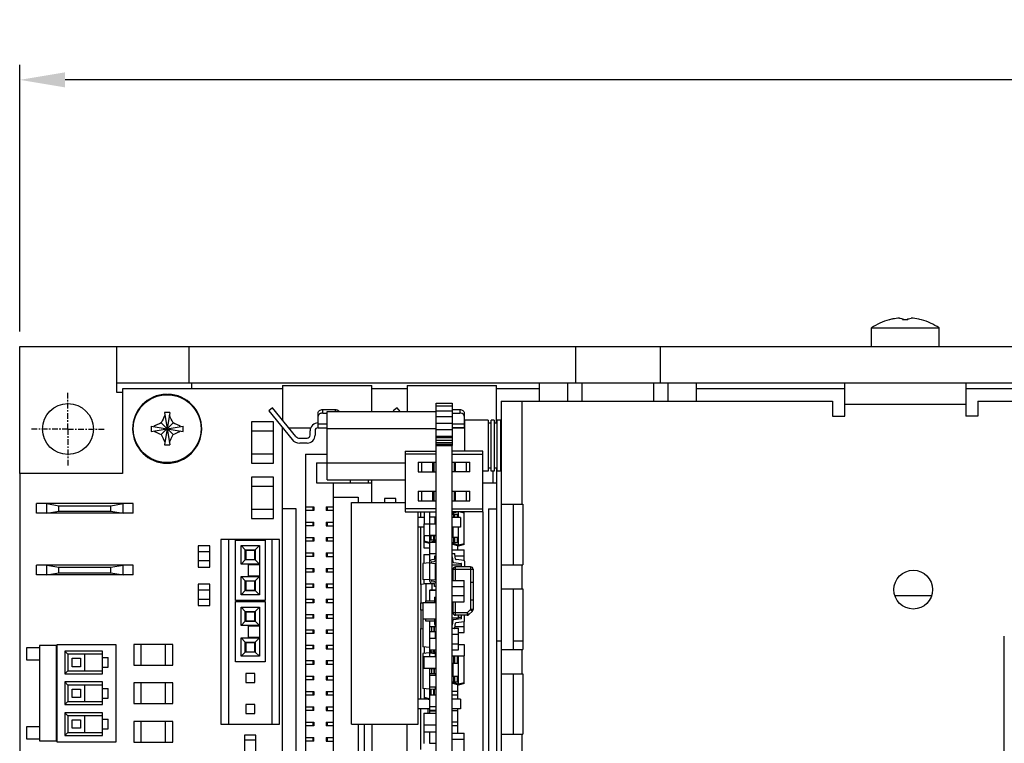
# Model space of a CAD drawing. Header units: millimetres. Extents: x 6 to 490, y 28 to 311.
# Tile 12 of 13: x 297 to 362, y 224 to 272. Entities that reach past the tile are written whole.
import ezdxf

# ---------------------------------------------------------------- set-up
doc = ezdxf.new("R2010")
doc.units = ezdxf.units.MM
doc.linetypes.add('ACAD_ISO10W100', pattern=[18, 12, -3, 0, -3])
doc.linetypes.add('CENTER', pattern=[0.6, 0.375, -0.075, 0.075, -0.075])
doc.layers.add('A-AX', color=7, linetype='Continuous')
doc.layers.add('Assi', color=3, linetype='ACAD_ISO10W100')
doc.styles.get("Standard").update_dxf_attribs({"font": 'arial.ttf', "height": 3})
doc.dimstyles.new('ISO-25', dxfattribs={"dimtxt": 3, "dimasz": 3, "dimexe": 1, "dimexo": 1, "dimgap": 0.5, "dimtad": 1, "dimtoh": 1, "dimdec": 1, "dimlfac": 1.25, "dimtxsty": 'Standard', "dimcen": 3, "dimclrd": 2, "dimclre": 2, "dimclrt": 2, "dimadec": 0, "dimazin": 0, "dimtfac": 1, "dimtdec": 1, "dimtmove": 0, "dimatfit": 3, "dimfxl": 0, "dimarcsym": 0})

# ---------------------------------------------------------------- blocks, each defined once
blk = doc.blocks.new('*D31')
at = {"layer": 'Assi', "color": 2, "linetype": 'Continuous', "lineweight": -2}
for p, q in [((297.359, 251.202), (297.359, 268.825)), ((470.159, 251.202), (470.159, 268.825)), ((467.159, 267.825), (300.359, 267.825))]:
    blk.add_line(p, q, dxfattribs=at)
at = {"layer": 'Assi', "color": 2, "linetype": 'Continuous'}
for points in [[(300.359, 268.325), (300.359, 267.325), (297.359, 267.825)], [(467.159, 268.325), (467.159, 267.325), (470.159, 267.825)]]:
    blk.add_solid(points, dxfattribs=at)
at = {"layer": 'Defpoints', "color": 0, "linetype": 'Continuous'}
for p in [(297.359, 267.825), (297.359, 250.202), (470.159, 250.202)]:
    blk.add_point(p, dxfattribs=at)
at = {"layer": 'Assi', "color": 2, "linetype": 'Continuous', "insert": (383.759, 269.857), "char_height": 3, "attachment_point": 5}
blk.add_mtext('216', dxfattribs=at)

msp = doc.modelspace()

# ---------------------------------------------------------------- linework, layer by layer
at = {"color": 7, "linetype": 'Continuous'}
for p, q in [((354.781, 251.978), (354.784, 251.974)), ((355.704, 251.976), (355.698, 252.02)), ((355.987, 251.976), (355.993, 252.02)), ((356.911, 251.978), (356.907, 251.974)), ((353.606, 251.436), (358.086, 251.436)), ((353.606, 250.202), (353.606, 251.436)), ((358.086, 250.202), (358.086, 251.436)), ((297.359, 241.834), (297.359, 250.202)), ((297.359, 250.202), (470.159, 250.202)), ((303.759, 250.202), (303.759, 247.202)), ((308.559, 247.802), (308.559, 250.202)), ((334.067, 250.202), (334.067, 247.802)), ((339.667, 250.202), (339.667, 247.802)), ((303.759, 247.802), (463.759, 247.802)), ((308.719, 247.426), (308.719, 247.802)), ((331.665, 247.802), (331.665, 246.602)), ((333.547, 247.802), (333.547, 246.602)), ((334.507, 246.602), (334.507, 247.802)), ((339.227, 247.802), (339.227, 246.602)), ((340.187, 246.602), (340.187, 247.802)), ((342.069, 246.602), (342.069, 247.802)), ((351.846, 245.602), (351.846, 247.802)), ((359.846, 247.802), (359.846, 245.602)), ((303.759, 247.202), (304.152, 247.202)), ((304.152, 247.426), (304.152, 241.834)), ((314.714, 247.426), (304.152, 247.426)), ((314.714, 247.629), (314.714, 245.358)), ((314.714, 247.629), (320.61, 247.629)), ((320.61, 245.924), (320.61, 247.629)), ((322.944, 247.426), (320.61, 247.426)), ((322.944, 247.629), (322.944, 245.924)), ((322.944, 247.629), (328.84, 247.629)), ((328.84, 245.144), (328.84, 247.629)), ((331.665, 247.426), (328.84, 247.426)), ((351.846, 247.426), (342.069, 247.426)), ((370.703, 247.426), (359.846, 247.426)), ((307.044, 247.023), (307.044, 247.064)), ((307.151, 247.023), (307.151, 247.064)), ((324.866, 246.479), (325.93, 246.479)), ((324.866, 243.667), (324.866, 246.478)), ((325.93, 246.478), (325.93, 243.667)), ((329.15, 246.602), (329.15, 156.202)), ((329.15, 246.602), (351.046, 246.602)), ((351.046, 246.602), (351.046, 245.602)), ((360.646, 246.602), (403.046, 246.602)), ((360.646, 246.602), (360.646, 245.602)), ((307.275, 245.846), (306.921, 243.723)), ((306.921, 245.846), (307.275, 243.723)), ((314.055, 246.166), (313.803, 245.96)), ((313.803, 245.96), (315.348, 244.068)), ((315.6, 244.274), (314.055, 246.166)), ((317.071, 244.845), (317.071, 245.831)), ((317.376, 246.047), (318.189, 246.047)), ((317.376, 245.817), (317.666, 245.817)), ((317.666, 241.404), (317.666, 245.924)), ((317.666, 245.924), (324.858, 245.924)), ((322.284, 246.166), (322.032, 245.96)), ((322.032, 245.96), (322.062, 245.924)), ((322.481, 245.924), (322.284, 246.166)), ((324.866, 246.303), (325.93, 246.303)), ((324.866, 245.97), (325.93, 245.97)), ((325.93, 246.047), (326.418, 246.047)), ((325.93, 245.817), (326.418, 245.817)), ((326.723, 245.831), (326.723, 244.845)), ((306.709, 244.396), (307.486, 245.172)), ((306.709, 245.172), (307.486, 244.396)), ((312.678, 245.23), (312.678, 242.51)), ((314.118, 245.23), (312.678, 245.23)), ((314.118, 242.51), (314.118, 245.23)), ((324.866, 245.581), (325.93, 245.581)), ((326.75, 243.291), (326.75, 245.344)), ((328.292, 245.344), (326.75, 245.344)), ((328.292, 245.344), (328.292, 241.984)), ((328.495, 241.984), (328.495, 245.344)), ((328.699, 245.344), (328.495, 245.344)), ((328.699, 245.344), (328.699, 241.984)), ((328.902, 241.984), (328.902, 245.344)), ((329.105, 245.344), (328.902, 245.344)), ((329.105, 245.344), (329.105, 241.984)), ((329.15, 245.176), (329.105, 245.176)), ((351.046, 245.602), (351.846, 245.602)), ((360.646, 245.602), (359.846, 245.602)), ((306.036, 244.607), (308.159, 244.961)), ((306.036, 244.961), (308.159, 244.607)), ((314.118, 244.63), (312.678, 244.63)), ((314.714, 157.957), (314.714, 244.845)), ((315.133, 244.845), (316.583, 244.845)), ((316.543, 244.357), (316.543, 244.642)), ((316.868, 244.642), (316.868, 244.357)), ((317.071, 244.845), (317.666, 244.845)), ((317.658, 242.712), (317.658, 244.632)), ((317.666, 244.632), (317.658, 244.632)), ((317.666, 244.794), (324.858, 244.794)), ((324.866, 245.145), (325.93, 245.145)), ((324.866, 244.724), (325.93, 244.724)), ((325.93, 244.845), (326.723, 244.845)), ((326.75, 244.833), (325.93, 244.833)), ((326.298, 244.845), (326.298, 244.833)), ((328.495, 245.144), (328.292, 245.144)), ((328.902, 245.144), (328.699, 245.144)), ((315.852, 244.154), (316.34, 244.154)), ((324.866, 244.284), (325.93, 244.284)), ((324.866, 244.205), (325.93, 244.205)), ((324.866, 244.027), (325.93, 244.027)), ((324.866, 243.874), (325.93, 243.874)), ((316.34, 243.829), (315.852, 243.829)), ((322.826, 243.291), (322.826, 239.291)), ((322.826, 243.291), (324.866, 243.291)), ((324.866, 243.757), (325.93, 243.757)), ((324.866, 243.698), (325.93, 243.698)), ((324.866, 159.424), (324.866, 243.666)), ((324.866, 243.664), (325.93, 243.664)), ((325.93, 159.426), (325.93, 243.664)), ((327.946, 243.291), (325.93, 243.291)), ((327.946, 239.291), (327.946, 243.291)), ((314.118, 243.11), (312.678, 243.11)), ((316.236, 243.098), (316.236, 159.24)), ((316.236, 243.098), (317.666, 243.098)), ((317.666, 242.712), (317.658, 242.712)), ((324.866, 243.091), (322.826, 243.091)), ((323.686, 242.571), (323.686, 241.931)), ((323.686, 242.571), (324.866, 242.571)), ((324.706, 242.571), (324.706, 241.931)), ((325.93, 243.091), (327.946, 243.091)), ((325.93, 242.571), (327.086, 242.571)), ((326.066, 241.931), (326.066, 242.571)), ((327.086, 241.931), (327.086, 242.571)), ((312.678, 242.51), (314.118, 242.51)), ((316.951, 242.525), (316.951, 241.205)), ((316.951, 242.525), (317.666, 242.525)), ((317.666, 242.534), (322.826, 242.534)), ((323.686, 241.931), (324.866, 241.931)), ((327.086, 241.931), (325.93, 241.931)), ((328.292, 241.984), (327.946, 241.984)), ((328.495, 242.184), (328.292, 242.184)), ((328.699, 241.984), (328.495, 241.984)), ((328.6, 241.984), (328.6, 241.205)), ((328.902, 242.184), (328.699, 242.184)), ((328.84, 242.184), (328.84, 160.906)), ((329.105, 241.984), (328.902, 241.984)), ((329.15, 242.152), (329.105, 242.152)), ((297.376, 241.834), (297.376, 160.968)), ((304.152, 241.834), (297.376, 241.834)), ((312.678, 241.572), (312.678, 238.852)), ((314.118, 241.572), (312.678, 241.572)), ((314.118, 238.852), (314.118, 241.572)), ((317.666, 241.404), (322.826, 241.404)), ((319.188, 241.404), (319.188, 241.205)), ((320.371, 241.404), (320.371, 241.205)), ((320.61, 239.914), (320.61, 241.404)), ((314.118, 240.972), (312.678, 240.972)), ((316.951, 241.205), (320.61, 241.205)), ((318.068, 241.205), (318.068, 161.686)), ((323.686, 240.651), (323.686, 240.011)), ((323.686, 240.651), (324.866, 240.651)), ((324.706, 240.651), (324.706, 240.011)), ((325.93, 240.651), (327.086, 240.651)), ((326.066, 240.011), (326.066, 240.651)), ((327.086, 240.011), (327.086, 240.651)), ((327.946, 241.205), (328.84, 241.205)), ((318.068, 240.263), (319.714, 240.263)), ((319.714, 240.263), (319.714, 239.914)), ((321.45, 240.181), (321.45, 239.914)), ((322.21, 240.181), (321.45, 240.181)), ((322.21, 239.914), (322.21, 240.181)), ((323.686, 240.011), (324.866, 240.011)), ((325.93, 240.011), (327.086, 240.011)), ((298.464, 239.196), (298.464, 239.836)), ((304.864, 239.836), (298.464, 239.836)), ((299.144, 239.196), (299.144, 239.836)), ((299.144, 239.836), (299.944, 239.695)), ((299.144, 239.196), (299.944, 239.337)), ((299.944, 239.337), (299.944, 239.695)), ((299.944, 239.695), (303.384, 239.695)), ((299.944, 239.337), (303.384, 239.337)), ((303.384, 239.695), (304.184, 239.836)), ((303.384, 239.337), (303.384, 239.695)), ((303.384, 239.337), (304.184, 239.196)), ((304.184, 239.196), (304.184, 239.836)), ((304.864, 239.196), (304.864, 239.836)), ((314.118, 239.452), (312.678, 239.452)), ((315.628, 239.501), (314.714, 239.501)), ((315.628, 163.301), (315.628, 239.501)), ((316.236, 239.623), (316.778, 239.623)), ((316.778, 239.379), (316.236, 239.379)), ((316.778, 239.623), (316.778, 239.379)), ((317.595, 239.623), (317.595, 239.379)), ((317.595, 239.623), (318.068, 239.623)), ((318.068, 239.379), (317.595, 239.379)), ((319.266, 225.274), (319.266, 239.914)), ((319.266, 239.914), (322.826, 239.914)), ((324.866, 239.491), (322.826, 239.491)), ((325.93, 239.491), (327.946, 239.491)), ((328.332, 239.501), (328.332, 163.301)), ((328.332, 239.501), (328.84, 239.501)), ((329.15, 239.802), (330.593, 239.802)), ((329.95, 239.802), (329.95, 235.802)), ((330.593, 239.802), (330.593, 235.802)), ((304.864, 239.196), (298.464, 239.196)), ((312.678, 238.852), (314.118, 238.852)), ((322.826, 239.291), (324.866, 239.291)), ((323.666, 225.274), (323.666, 239.291)), ((324.066, 238.915), (323.666, 238.915)), ((323.858, 238.915), (323.858, 239.291)), ((324.066, 239.291), (324.066, 238.505)), ((324.426, 239.291), (324.426, 238.505)), ((324.426, 238.96), (324.858, 238.96)), ((324.429, 238.96), (324.429, 238.949)), ((324.866, 238.949), (324.429, 238.949)), ((324.73, 238.96), (324.73, 238.949)), ((324.786, 238.949), (324.786, 238.505)), ((324.866, 238.915), (324.786, 238.915)), ((327.946, 239.291), (325.93, 239.291)), ((325.93, 239.146), (326.343, 239.146)), ((326.466, 238.915), (325.93, 238.915)), ((326.05, 239.291), (325.986, 239.274)), ((325.986, 239.274), (325.986, 239.146)), ((326.042, 238.915), (326.042, 239.146)), ((326.343, 238.915), (326.343, 239.146)), ((326.346, 238.915), (326.346, 239.291)), ((326.466, 238.915), (326.466, 238.275)), ((326.642, 239.291), (326.706, 239.274)), ((326.706, 237.131), (326.706, 239.274)), ((327.944, 239.291), (327.944, 163.799)), ((316.236, 238.607), (316.778, 238.607)), ((316.778, 238.363), (316.236, 238.363)), ((316.778, 238.363), (316.778, 238.607)), ((317.595, 238.607), (317.595, 238.363)), ((317.595, 238.607), (318.068, 238.607)), ((317.595, 238.363), (318.068, 238.363)), ((324.05, 238.275), (323.666, 238.275)), ((323.858, 234.503), (323.858, 238.275)), ((324.05, 238.505), (324.05, 237.737)), ((324.05, 238.505), (324.858, 238.505)), ((324.426, 238.501), (324.426, 237.741)), ((324.426, 238.501), (324.858, 238.501)), ((324.866, 238.275), (324.858, 238.275)), ((324.866, 238.093), (324.858, 238.093)), ((326.466, 238.275), (325.93, 238.275)), ((325.986, 237.618), (325.986, 238.275)), ((326.346, 237.112), (326.346, 238.275)), ((310.652, 237.469), (310.652, 225.277)), ((314.516, 237.469), (310.652, 237.469)), ((311.162, 225.277), (311.162, 237.469)), ((311.609, 233.445), (311.609, 237.429)), ((311.609, 237.429), (313.561, 237.429)), ((313.561, 237.429), (313.561, 233.445)), ((314.007, 237.469), (314.007, 225.277)), ((314.516, 225.277), (314.516, 237.469)), ((316.236, 237.591), (316.778, 237.591)), ((316.778, 237.591), (316.778, 237.347)), ((317.595, 237.591), (317.595, 237.347)), ((317.595, 237.591), (318.068, 237.591)), ((324.05, 237.737), (324.858, 237.737)), ((324.05, 237.692), (324.05, 236.924)), ((324.05, 237.692), (324.066, 237.692)), ((324.066, 237.737), (324.066, 237.293)), ((324.426, 237.741), (324.858, 237.741)), ((324.426, 237.737), (324.426, 235.912)), ((324.429, 237.737), (324.429, 237.421)), ((324.866, 237.421), (324.429, 237.421)), ((324.73, 237.737), (324.73, 237.421)), ((324.786, 237.421), (324.786, 237.293)), ((325.93, 237.618), (326.343, 237.618)), ((326.042, 237.258), (326.042, 237.618)), ((326.343, 237.258), (326.343, 237.618)), ((309.153, 237.056), (309.153, 235.648)), ((309.921, 237.056), (309.153, 237.056)), ((309.921, 235.648), (309.921, 237.056)), ((311.977, 235.845), (311.977, 237.061)), ((311.977, 237.061), (313.193, 237.061)), ((311.977, 237.061), (312.261, 236.777)), ((312.261, 236.129), (312.261, 236.777)), ((312.261, 236.777), (312.909, 236.777)), ((312.284, 236.737), (312.284, 236.137)), ((312.884, 236.737), (312.284, 236.737)), ((312.884, 236.137), (312.884, 236.737)), ((313.193, 237.061), (312.909, 236.777)), ((312.909, 236.777), (312.909, 236.129)), ((313.193, 237.061), (313.193, 235.845)), ((316.778, 237.347), (316.236, 237.347)), ((318.068, 237.347), (317.595, 237.347)), ((324.05, 236.924), (324.426, 236.924)), ((324.426, 237.197), (324.066, 237.293)), ((324.426, 237.282), (324.858, 237.282)), ((324.786, 237.293), (324.743, 237.282)), ((325.93, 237.258), (326.343, 237.258)), ((325.93, 236.789), (326.722, 236.789)), ((325.986, 237.258), (325.986, 237.131)), ((326.346, 237.034), (325.986, 237.131)), ((326.298, 236.789), (326.298, 237.047)), ((326.706, 237.131), (326.346, 237.034)), ((326.346, 237.112), (326.346, 237.034)), ((326.722, 236.064), (326.722, 236.789)), ((309.921, 236.648), (309.153, 236.648)), ((311.977, 235.845), (312.261, 236.129)), ((312.909, 236.129), (312.261, 236.129)), ((312.284, 236.137), (312.884, 236.137)), ((313.193, 235.845), (312.909, 236.129)), ((316.236, 236.575), (316.778, 236.575)), ((316.778, 236.331), (316.236, 236.331)), ((316.778, 236.331), (316.778, 236.575)), ((317.595, 236.575), (317.595, 236.331)), ((317.595, 236.575), (318.068, 236.575)), ((317.595, 236.331), (318.068, 236.331)), ((324.05, 236.473), (324.05, 235.88)), ((324.05, 236.473), (324.426, 236.473)), ((324.426, 236.55), (324.858, 236.55)), ((324.719, 236.135), (324.574, 236.117)), ((324.754, 236.353), (324.754, 236.175)), ((324.866, 236.353), (324.754, 236.353)), ((325.93, 236.537), (326.067, 236.537)), ((325.93, 236.311), (325.97, 235.985)), ((326.147, 236.168), (326.106, 236.502)), ((326.12, 236.389), (326.722, 236.389)), ((326.707, 236.069), (326.182, 236.133)), ((298.464, 235.132), (298.464, 235.772)), ((304.864, 235.772), (298.464, 235.772)), ((299.144, 235.132), (299.144, 235.772)), ((299.144, 235.772), (299.944, 235.631)), ((299.944, 235.273), (299.944, 235.631)), ((299.944, 235.631), (303.384, 235.631)), ((303.384, 235.631), (304.184, 235.772)), ((303.384, 235.273), (303.384, 235.631)), ((304.184, 235.132), (304.184, 235.772)), ((304.864, 235.132), (304.864, 235.772)), ((309.921, 236.048), (309.153, 236.048)), ((309.153, 235.648), (309.921, 235.648)), ((313.193, 235.845), (311.977, 235.845)), ((312.481, 235.053), (312.481, 235.821)), ((312.481, 235.821), (313.193, 235.821)), ((313.193, 235.821), (313.193, 235.053)), ((316.236, 235.559), (316.778, 235.559)), ((316.778, 235.559), (316.778, 235.315)), ((317.595, 235.559), (317.595, 235.315)), ((317.595, 235.559), (318.068, 235.559)), ((324.434, 235.913), (323.994, 235.875)), ((323.994, 235.875), (323.994, 234.832)), ((324.434, 235.958), (324.434, 234.748)), ((324.434, 235.913), (324.794, 235.882)), ((324.554, 235.903), (324.554, 235.958)), ((324.589, 235.998), (324.733, 236.016)), ((324.794, 235.882), (324.794, 234.825)), ((324.794, 235.79), (324.858, 235.79)), ((325.93, 235.789), (326.542, 235.789)), ((325.982, 234.757), (325.982, 235.497)), ((326.005, 235.95), (326.507, 235.888)), ((327.142, 235.657), (326.142, 235.657)), ((326.542, 235.657), (326.542, 235.849)), ((326.742, 236.029), (326.742, 235.657)), ((327.302, 235.497), (327.302, 232.843)), ((329.15, 235.802), (330.593, 235.802)), ((304.864, 235.132), (298.464, 235.132)), ((299.144, 235.132), (299.944, 235.273)), ((299.944, 235.273), (303.384, 235.273)), ((303.384, 235.273), (304.184, 235.132)), ((311.977, 233.813), (311.977, 235.029)), ((311.977, 235.029), (313.193, 235.029)), ((311.977, 235.029), (312.261, 234.745)), ((313.193, 235.053), (312.481, 235.053)), ((313.193, 235.029), (312.909, 234.745)), ((313.193, 235.029), (313.193, 233.813)), ((316.778, 235.315), (316.236, 235.315)), ((318.068, 235.315), (317.595, 235.315)), ((324.434, 234.793), (323.994, 234.832)), ((324.05, 234.827), (324.05, 234.52)), ((324.434, 234.793), (324.794, 234.825)), ((324.554, 234.804), (324.554, 234.748)), ((324.794, 235.335), (324.858, 235.335)), ((325.93, 235.389), (325.982, 235.389)), ((325.982, 235.315), (325.93, 235.315)), ((325.93, 235.087), (325.982, 235.087)), ((325.93, 234.757), (326.722, 234.757)), ((326.722, 233.357), (326.722, 234.757)), ((309.153, 234.516), (309.153, 233.108)), ((309.921, 234.516), (309.153, 234.516)), ((309.921, 234.108), (309.153, 234.108)), ((309.921, 233.108), (309.921, 234.516)), ((312.261, 234.097), (312.261, 234.745)), ((312.261, 234.745), (312.909, 234.745)), ((312.284, 234.705), (312.284, 234.105)), ((312.884, 234.705), (312.284, 234.705)), ((312.884, 234.105), (312.884, 234.705)), ((312.909, 234.745), (312.909, 234.097)), ((316.236, 234.543), (316.778, 234.543)), ((316.778, 234.299), (316.236, 234.299)), ((316.778, 234.299), (316.778, 234.543)), ((317.595, 234.543), (317.595, 234.299)), ((317.595, 234.543), (318.068, 234.543)), ((317.595, 234.299), (318.068, 234.299)), ((324.21, 234.534), (323.85, 234.503)), ((323.85, 234.503), (323.85, 233.286)), ((324.05, 234.567), (324.732, 234.567)), ((324.21, 233.417), (324.21, 234.534)), ((324.586, 234.534), (324.21, 234.534)), ((324.426, 234.567), (324.426, 234.534)), ((324.426, 234.112), (324.426, 233.417)), ((324.426, 234.112), (324.858, 234.112)), ((324.448, 234.134), (324.448, 234.112)), ((324.448, 234.134), (324.866, 234.134)), ((324.574, 234.589), (324.719, 234.571)), ((324.586, 234.534), (324.586, 234.134)), ((324.754, 234.52), (324.586, 234.534)), ((324.733, 234.69), (324.589, 234.708)), ((324.746, 234.134), (324.746, 234.112)), ((324.754, 234.353), (324.754, 234.532)), ((324.866, 234.353), (324.754, 234.353)), ((325.93, 234.357), (326.722, 234.357)), ((327.142, 234.657), (327.142, 233.457)), ((329.15, 234.202), (330.593, 234.202)), ((329.95, 234.202), (329.95, 230.202)), ((330.593, 234.202), (330.593, 230.202)), ((309.921, 233.508), (309.153, 233.508)), ((311.977, 233.813), (312.261, 234.097)), ((313.193, 233.813), (311.977, 233.813)), ((312.909, 234.097), (312.261, 234.097)), ((312.284, 234.105), (312.884, 234.105)), ((313.193, 233.813), (312.909, 234.097)), ((316.236, 233.527), (316.778, 233.527)), ((316.778, 233.527), (316.778, 233.283)), ((317.595, 233.527), (317.595, 233.283)), ((317.595, 233.527), (318.068, 233.527)), ((324.746, 233.657), (324.746, 233.297)), ((324.746, 233.657), (324.858, 233.657)), ((324.866, 233.654), (324.858, 233.654)), ((325.93, 233.757), (326.722, 233.757)), ((357.588, 233.753), (355.16, 233.753)), ((309.153, 233.108), (309.921, 233.108)), ((313.561, 233.445), (311.609, 233.445)), ((311.609, 229.381), (311.609, 233.365)), ((311.609, 233.365), (313.561, 233.365)), ((311.977, 231.781), (311.977, 232.997)), ((311.977, 232.997), (313.193, 232.997)), ((311.977, 232.997), (312.261, 232.713)), ((313.193, 232.997), (312.909, 232.713)), ((313.193, 232.997), (313.193, 231.781)), ((313.561, 233.365), (313.561, 229.381)), ((316.778, 233.283), (316.236, 233.283)), ((318.068, 233.283), (317.595, 233.283)), ((323.85, 233.286), (323.986, 233.274)), ((323.986, 232.808), (323.85, 232.796)), ((323.858, 232.796), (323.858, 233.286)), ((323.986, 233.297), (323.986, 232.217)), ((323.986, 233.297), (324.858, 233.297)), ((324.154, 233.417), (324.154, 233.297)), ((324.154, 233.417), (324.858, 233.417)), ((324.866, 233.279), (324.858, 233.278)), ((325.93, 233.357), (326.722, 233.357)), ((325.93, 233.32), (325.982, 233.32)), ((325.982, 232.617), (325.982, 233.357)), ((312.261, 232.065), (312.261, 232.713)), ((312.261, 232.713), (312.909, 232.713)), ((312.284, 232.673), (312.284, 232.073)), ((312.884, 232.673), (312.284, 232.673)), ((312.884, 232.073), (312.884, 232.673)), ((312.909, 232.713), (312.909, 232.065)), ((316.236, 232.511), (316.778, 232.511)), ((316.778, 232.267), (316.236, 232.267)), ((316.778, 232.267), (316.778, 232.511)), ((317.595, 232.511), (317.595, 232.267)), ((317.595, 232.511), (318.068, 232.511)), ((317.595, 232.267), (318.068, 232.267)), ((323.85, 232.796), (323.85, 231.579)), ((323.986, 232.217), (324.858, 232.217)), ((323.994, 232.217), (323.994, 230.376)), ((324.154, 232.217), (324.154, 232.097)), ((324.746, 232.217), (324.746, 231.857)), ((324.866, 232.803), (324.858, 232.804)), ((324.858, 232.477), (324.866, 232.477)), ((325.93, 232.68), (325.982, 232.68)), ((325.93, 232.28), (326.346, 232.28)), ((326.507, 232.226), (326.005, 232.164)), ((326.916, 232.457), (326.142, 232.457)), ((326.346, 232.28), (326.346, 232.457)), ((326.346, 232.325), (326.542, 232.325)), ((326.542, 232.266), (326.542, 232.457)), ((326.742, 232.085), (326.742, 232.457)), ((327.029, 232.504), (327.255, 232.73)), ((311.977, 231.781), (312.261, 232.065)), ((313.193, 231.781), (311.977, 231.781)), ((312.909, 232.065), (312.261, 232.065)), ((312.284, 232.073), (312.884, 232.073)), ((312.481, 230.989), (312.481, 231.757)), ((312.481, 231.757), (313.193, 231.757)), ((313.193, 231.781), (312.909, 232.065)), ((313.193, 231.757), (313.193, 230.989)), ((323.85, 231.579), (323.994, 231.566)), ((323.858, 226.915), (323.858, 231.579)), ((324.154, 232.097), (324.858, 232.097)), ((324.434, 232.097), (324.434, 230.942)), ((324.434, 231.717), (324.866, 231.717)), ((324.746, 231.857), (324.858, 231.857)), ((324.754, 231.357), (324.754, 231.717)), ((324.794, 231.857), (324.794, 231.717)), ((324.866, 232.117), (324.858, 232.117)), ((324.866, 231.948), (324.858, 231.948)), ((325.97, 232.13), (325.93, 231.803)), ((326.067, 231.577), (325.93, 231.577)), ((326.105, 231.607), (326.346, 231.607)), ((326.106, 231.612), (326.147, 231.946)), ((326.12, 231.725), (326.722, 231.725)), ((326.182, 231.981), (326.707, 232.045)), ((326.346, 230.167), (326.346, 231.607)), ((326.722, 231.325), (326.722, 232.05)), ((311.977, 229.749), (311.977, 230.965)), ((311.977, 230.965), (313.193, 230.965)), ((311.977, 230.965), (312.261, 230.681)), ((313.193, 230.989), (312.481, 230.989)), ((313.193, 230.965), (312.909, 230.681)), ((313.193, 230.965), (313.193, 229.749)), ((316.236, 231.495), (316.778, 231.495)), ((316.778, 231.251), (316.236, 231.251)), ((316.778, 231.495), (316.778, 231.251)), ((317.595, 231.495), (317.595, 231.251)), ((317.595, 231.495), (318.068, 231.495)), ((318.068, 231.251), (317.595, 231.251)), ((324.426, 230.942), (324.426, 229.973)), ((324.426, 230.942), (324.858, 230.942)), ((324.866, 231.357), (324.434, 231.357)), ((324.794, 231.357), (324.794, 230.942)), ((324.794, 231.023), (324.858, 231.023)), ((324.794, 230.957), (324.866, 230.957)), ((325.93, 231.207), (326.346, 231.207)), ((326.346, 231.325), (326.722, 231.325)), ((362.388, 171.882), (362.388, 231.082)), ((297.828, 229.497), (297.828, 230.329)), ((297.828, 230.329), (298.66, 230.329)), ((298.66, 230.457), (298.66, 224.161)), ((299.836, 230.457), (298.66, 230.457)), ((299.786, 224.161), (299.786, 230.457)), ((299.786, 230.329), (299.836, 230.329)), ((299.836, 224.073), (299.836, 230.537)), ((299.836, 230.537), (303.7, 230.537)), ((303.7, 230.537), (303.7, 224.073)), ((304.904, 230.529), (304.904, 229.169)), ((307.464, 230.529), (304.904, 230.529)), ((305.384, 229.169), (305.384, 230.529)), ((306.984, 229.169), (306.984, 230.529)), ((307.464, 229.169), (307.464, 230.529)), ((312.261, 230.033), (312.261, 230.681)), ((312.261, 230.681), (312.909, 230.681)), ((312.284, 230.641), (312.284, 230.041)), ((312.884, 230.641), (312.284, 230.641)), ((312.884, 230.041), (312.884, 230.641)), ((312.909, 230.681), (312.909, 230.033)), ((316.236, 230.479), (316.778, 230.479)), ((316.778, 230.235), (316.236, 230.235)), ((316.778, 230.235), (316.778, 230.479)), ((317.595, 230.479), (317.595, 230.235)), ((317.595, 230.479), (318.068, 230.479)), ((317.595, 230.235), (318.068, 230.235)), ((324.426, 230.338), (323.994, 230.376)), ((324.066, 230.37), (324.066, 229.942)), ((324.866, 230.597), (324.858, 230.597)), ((325.93, 230.567), (326.346, 230.567)), ((326.346, 230.54), (326.722, 230.54)), ((326.722, 230.54), (326.722, 229.772)), ((328.85, 230.75), (328.85, 216.35)), ((329.15, 230.75), (328.85, 230.75)), ((330.593, 230.75), (329.95, 230.75)), ((300.348, 230.085), (300.348, 228.589)), ((302.836, 230.085), (300.348, 230.085)), ((300.548, 229.885), (300.348, 230.085)), ((300.548, 229.885), (300.548, 228.789)), ((302.836, 229.885), (300.548, 229.885)), ((300.824, 229.063), (300.824, 229.621)), ((300.824, 229.621), (301.383, 229.621)), ((301.383, 229.621), (301.383, 229.063)), ((301.66, 228.789), (301.66, 229.885)), ((302.836, 228.589), (302.836, 230.085)), ((302.836, 229.665), (303.192, 229.665)), ((303.192, 229.025), (303.192, 229.665)), ((311.977, 229.749), (312.261, 230.033)), ((313.193, 229.749), (311.977, 229.749)), ((312.909, 230.033), (312.261, 230.033)), ((312.284, 230.041), (312.884, 230.041)), ((313.193, 229.749), (312.909, 230.033)), ((324.434, 229.974), (323.994, 229.935)), ((323.994, 229.935), (323.994, 227.612)), ((324.05, 229.727), (324.05, 228.959)), ((324.05, 229.727), (324.858, 229.727)), ((324.426, 230.182), (324.858, 230.182)), ((324.429, 230.182), (324.429, 230.024)), ((324.866, 230.024), (324.429, 230.024)), ((324.434, 229.974), (324.434, 229.727)), ((324.434, 229.974), (324.794, 229.942)), ((324.73, 230.182), (324.73, 230.024)), ((324.786, 230.024), (324.786, 229.943)), ((324.794, 229.942), (324.794, 229.727)), ((324.794, 229.808), (324.858, 229.808)), ((324.858, 229.714), (324.866, 229.714)), ((325.93, 230.167), (326.346, 230.167)), ((325.93, 229.772), (326.722, 229.772)), ((326.042, 229.29), (326.042, 229.772)), ((326.343, 229.29), (326.343, 229.772)), ((326.346, 227.927), (326.346, 229.772)), ((326.706, 227.946), (326.706, 229.772)), ((329.15, 230.202), (330.593, 230.202)), ((298.66, 229.497), (297.828, 229.497)), ((301.383, 229.063), (300.824, 229.063)), ((302.836, 229.025), (303.192, 229.025)), ((304.904, 229.169), (307.464, 229.169)), ((313.561, 229.381), (311.609, 229.381)), ((316.236, 229.463), (316.778, 229.463)), ((316.778, 229.219), (316.236, 229.219)), ((316.778, 229.463), (316.778, 229.219)), ((317.595, 229.463), (317.595, 229.219)), ((317.595, 229.463), (318.068, 229.463)), ((318.068, 229.219), (317.595, 229.219)), ((324.05, 228.959), (324.858, 228.959)), ((324.434, 228.959), (324.434, 228.504)), ((324.434, 228.954), (324.866, 228.954)), ((324.754, 228.594), (324.754, 228.954)), ((324.794, 228.959), (324.794, 228.954)), ((324.866, 229.354), (324.858, 229.354)), ((324.866, 228.986), (324.858, 228.986)), ((325.93, 229.29), (326.343, 229.29)), ((325.986, 229.219), (325.93, 229.219)), ((325.986, 228.434), (325.986, 229.29)), ((300.548, 228.789), (300.348, 228.589)), ((300.348, 228.589), (302.836, 228.589)), ((300.548, 228.789), (302.836, 228.789)), ((312.284, 228.609), (312.284, 228.009)), ((312.884, 228.609), (312.284, 228.609)), ((312.884, 228.009), (312.884, 228.609)), ((316.236, 228.447), (316.778, 228.447)), ((316.778, 228.203), (316.778, 228.447)), ((317.595, 228.447), (317.595, 228.203)), ((317.595, 228.447), (318.068, 228.447)), ((324.426, 228.504), (324.426, 227.744)), ((324.426, 228.504), (324.858, 228.504)), ((324.866, 228.594), (324.434, 228.594)), ((324.794, 228.594), (324.794, 228.504)), ((324.794, 228.585), (324.858, 228.585)), ((325.93, 228.447), (325.986, 228.447)), ((325.93, 228.434), (326.343, 228.434)), ((326.042, 228.074), (326.042, 228.434)), ((326.343, 228.074), (326.343, 228.434)), ((329.15, 228.602), (330.593, 228.602)), ((329.95, 228.602), (329.95, 224.602)), ((330.593, 228.602), (330.593, 224.602)), ((300.348, 228.053), (300.348, 226.557)), ((302.836, 228.053), (300.348, 228.053)), ((300.548, 227.853), (300.348, 228.053)), ((300.548, 227.853), (300.548, 226.757)), ((302.836, 227.853), (300.548, 227.853)), ((301.66, 226.757), (301.66, 227.853)), ((302.836, 226.557), (302.836, 228.053)), ((302.836, 227.633), (303.192, 227.633)), ((303.192, 226.993), (303.192, 227.633)), ((304.904, 227.989), (304.904, 226.629)), ((307.464, 227.989), (304.904, 227.989)), ((305.384, 226.629), (305.384, 227.989)), ((306.984, 226.629), (306.984, 227.989)), ((307.464, 226.629), (307.464, 227.989)), ((312.284, 228.009), (312.884, 228.009)), ((316.778, 228.203), (316.236, 228.203)), ((317.595, 228.203), (318.068, 228.203)), ((324.434, 227.574), (323.994, 227.612)), ((324.066, 227.606), (324.066, 226.971)), ((324.426, 227.744), (324.858, 227.744)), ((324.434, 227.744), (324.434, 227.574)), ((324.434, 227.574), (324.794, 227.605)), ((324.794, 227.744), (324.794, 227.605)), ((324.794, 227.662), (324.858, 227.662)), ((324.858, 228.194), (324.866, 228.194)), ((324.866, 227.834), (324.858, 227.834)), ((324.866, 227.77), (324.858, 227.77)), ((325.93, 228.074), (326.343, 228.074)), ((325.986, 228.074), (325.986, 227.946)), ((326.346, 227.85), (325.986, 227.946)), ((326.298, 226.915), (326.298, 227.863)), ((326.706, 227.946), (326.346, 227.85)), ((326.346, 227.927), (326.346, 227.85)), ((300.824, 227.031), (300.824, 227.589)), ((300.824, 227.589), (301.383, 227.589)), ((301.383, 227.031), (300.824, 227.031)), ((301.383, 227.589), (301.383, 227.031)), ((302.836, 226.993), (303.192, 226.993)), ((316.236, 227.431), (316.778, 227.431)), ((316.778, 227.187), (316.236, 227.187)), ((316.778, 227.431), (316.778, 227.187)), ((317.595, 227.431), (317.595, 227.187)), ((317.595, 227.431), (318.068, 227.431)), ((318.068, 227.187), (317.595, 227.187)), ((324.426, 226.874), (324.066, 226.971)), ((324.426, 227.574), (324.426, 225.988)), ((324.426, 227.203), (324.858, 227.203)), ((324.429, 227.574), (324.429, 227.203)), ((324.73, 227.6), (324.73, 227.203)), ((324.866, 227.098), (324.858, 227.098)), ((326.298, 227.431), (325.93, 227.431)), ((326.298, 227.187), (325.93, 227.187)), ((300.548, 226.757), (300.348, 226.557)), ((300.348, 226.557), (302.836, 226.557)), ((300.548, 226.757), (302.836, 226.757)), ((304.904, 226.629), (307.464, 226.629)), ((312.284, 226.577), (312.284, 225.977)), ((312.884, 226.577), (312.284, 226.577)), ((312.884, 225.977), (312.884, 226.577)), ((316.236, 226.415), (316.778, 226.415)), ((316.778, 226.171), (316.778, 226.415)), ((317.595, 226.415), (317.595, 226.171)), ((317.595, 226.415), (318.068, 226.415)), ((324.273, 226.915), (323.666, 226.915)), ((324.426, 226.443), (324.858, 226.443)), ((324.866, 226.915), (324.858, 226.915)), ((326.466, 226.915), (325.93, 226.915)), ((326.466, 226.915), (326.466, 226.275)), ((300.348, 226.021), (300.348, 224.525)), ((302.836, 226.021), (300.348, 226.021)), ((300.548, 225.821), (300.348, 226.021)), ((300.548, 225.821), (300.548, 224.725)), ((302.836, 225.821), (300.548, 225.821)), ((301.66, 224.725), (301.66, 225.821)), ((302.836, 224.525), (302.836, 226.021)), ((312.284, 225.977), (312.884, 225.977)), ((316.778, 226.171), (316.236, 226.171)), ((317.595, 226.171), (318.068, 226.171)), ((324.426, 226.275), (323.666, 226.275)), ((323.858, 223.584), (323.858, 226.275)), ((324.05, 225.988), (324.05, 224.001)), ((324.05, 225.988), (324.858, 225.988)), ((324.306, 226.275), (324.306, 225.988)), ((324.426, 226.199), (324.858, 226.199)), ((324.426, 226.146), (324.858, 226.146)), ((324.866, 226.275), (324.858, 226.275)), ((326.466, 226.275), (325.93, 226.275)), ((325.93, 226.171), (326.298, 226.171)), ((326.298, 224.678), (326.298, 226.275)), ((297.828, 224.281), (297.828, 225.113)), ((297.828, 225.113), (298.66, 225.113)), ((300.824, 224.999), (300.824, 225.557)), ((300.824, 225.557), (301.383, 225.557)), ((301.383, 225.557), (301.383, 224.999)), ((302.836, 225.601), (303.192, 225.601)), ((303.192, 224.961), (303.192, 225.601)), ((304.904, 225.449), (304.904, 224.089)), ((307.464, 225.449), (304.904, 225.449)), ((305.384, 224.089), (305.384, 225.449)), ((306.984, 224.089), (306.984, 225.449)), ((307.464, 224.089), (307.464, 225.449)), ((310.652, 225.277), (314.516, 225.277)), ((316.236, 225.399), (316.778, 225.399)), ((316.778, 225.155), (316.236, 225.155)), ((316.778, 225.399), (316.778, 225.155)), ((317.595, 225.399), (317.595, 225.155)), ((317.595, 225.399), (318.068, 225.399)), ((318.068, 225.155), (317.595, 225.155)), ((319.266, 225.274), (323.666, 225.274)), ((319.714, 225.274), (319.714, 177.816)), ((320.102, 225.274), (320.102, 177.816)), ((320.61, 225.274), (320.61, 177.816)), ((322.944, 209.895), (322.944, 225.274)), ((324.05, 225.22), (324.858, 225.22)), ((326.298, 225.399), (325.93, 225.399)), ((326.298, 225.155), (325.93, 225.155)), ((300.548, 224.725), (300.348, 224.525)), ((300.348, 224.525), (302.836, 224.525)), ((300.548, 224.725), (302.836, 224.725)), ((301.383, 224.999), (300.824, 224.999)), ((302.836, 224.961), (303.192, 224.961)), ((312.205, 224.535), (312.205, 223.175)), ((312.965, 224.535), (312.205, 224.535)), ((312.965, 223.175), (312.965, 224.535)), ((316.236, 224.383), (316.778, 224.383)), ((316.778, 224.139), (316.778, 224.383)), ((317.595, 224.383), (317.595, 224.139)), ((317.595, 224.383), (318.068, 224.383)), ((324.05, 224.769), (324.858, 224.769)), ((324.426, 224.765), (324.426, 224.005)), ((324.426, 224.765), (324.858, 224.765)), ((325.93, 224.678), (326.722, 224.678)), ((326.722, 223.278), (326.722, 224.678)), ((329.15, 224.602), (330.593, 224.602)), ((298.66, 224.281), (297.828, 224.281)), ((298.66, 224.161), (299.836, 224.161)), ((299.836, 224.281), (299.786, 224.281)), ((303.7, 224.073), (299.836, 224.073)), ((304.904, 224.089), (307.464, 224.089)), ((312.965, 224.215), (312.205, 224.215)), ((316.778, 224.139), (316.236, 224.139)), ((317.595, 224.139), (318.068, 224.139)), ((324.426, 224.005), (324.858, 224.005)), ((325.93, 224.278), (326.722, 224.278))]:
    msp.add_line(p, q, dxfattribs=at)
at = {"color": 9, "linetype": 'Continuous'}
for p, q in [((307.308, 247.055), (307.308, 247.014)), ((307.608, 246.965), (307.608, 247.006)), ((330.55, 239.802), (330.55, 246.602)), ((317.376, 245.817), (317.376, 246.047)), ((318.189, 246.047), (318.189, 245.924)), ((326.418, 246.047), (326.418, 245.817)), ((351.846, 246.402), (359.846, 246.402)), ((317.666, 245.089), (317.071, 245.089)), ((326.723, 245.089), (325.93, 245.089)), ((323.926, 241.931), (323.926, 242.571)), ((324.626, 242.571), (324.626, 241.931)), ((326.146, 241.931), (326.146, 242.571)), ((326.846, 242.571), (326.846, 241.931)), ((323.926, 240.011), (323.926, 240.651)), ((324.626, 240.651), (324.626, 240.011)), ((326.146, 240.011), (326.146, 240.651)), ((326.846, 240.651), (326.846, 240.011)), ((316.719, 239.623), (316.719, 239.379)), ((317.677, 239.379), (317.677, 239.623)), ((324.527, 238.949), (324.527, 238.96)), ((324.684, 238.96), (324.684, 238.949)), ((326.339, 239.291), (325.986, 239.197)), ((326.088, 238.915), (326.088, 239.146)), ((326.246, 239.146), (326.246, 238.915)), ((326.706, 239.197), (326.354, 239.291)), ((316.719, 238.607), (316.719, 238.363)), ((317.677, 238.363), (317.677, 238.607)), ((316.719, 237.591), (316.719, 237.347)), ((317.677, 237.347), (317.677, 237.591)), ((324.066, 237.371), (324.426, 237.274)), ((324.455, 237.282), (324.786, 237.371)), ((324.527, 237.421), (324.527, 237.737)), ((324.684, 237.737), (324.684, 237.421)), ((326.088, 237.258), (326.088, 237.618)), ((326.246, 237.618), (326.246, 237.258)), ((325.986, 237.208), (326.346, 237.112)), ((326.346, 237.112), (326.706, 237.208)), ((316.719, 236.575), (316.719, 236.331)), ((317.677, 236.331), (317.677, 236.575)), ((316.719, 235.559), (316.719, 235.315)), ((317.677, 235.315), (317.677, 235.559)), ((325.982, 235.497), (327.302, 235.497)), ((326.142, 234.757), (326.142, 235.657)), ((327.142, 235.657), (327.142, 234.657)), ((330.55, 234.202), (330.55, 235.802)), ((316.719, 234.543), (316.719, 234.299)), ((317.677, 234.299), (317.677, 234.543)), ((324.666, 234.112), (324.666, 234.134)), ((316.719, 233.527), (316.719, 233.283)), ((317.677, 233.283), (317.677, 233.527)), ((327.142, 233.457), (327.142, 232.843)), ((326.142, 232.457), (326.142, 233.357)), ((326.916, 232.617), (327.142, 232.843)), ((327.302, 232.843), (327.142, 232.843)), ((327.142, 232.843), (327.255, 232.73)), ((316.719, 232.511), (316.719, 232.267)), ((317.677, 232.267), (317.677, 232.511)), ((326.916, 232.617), (325.982, 232.617)), ((326.916, 232.617), (326.916, 232.457)), ((327.029, 232.504), (326.916, 232.617)), ((324.574, 231.357), (324.574, 231.717)), ((324.719, 231.717), (324.719, 231.357)), ((316.719, 231.495), (316.719, 231.251)), ((317.677, 231.251), (317.677, 231.495)), ((316.719, 230.479), (316.719, 230.235)), ((317.677, 230.235), (317.677, 230.479)), ((324.066, 229.974), (324.157, 229.95)), ((324.527, 230.024), (324.527, 230.182)), ((324.684, 230.182), (324.684, 230.024)), ((324.698, 229.951), (324.786, 229.974)), ((326.088, 229.29), (326.088, 229.772)), ((326.246, 229.772), (326.246, 229.29)), ((330.55, 228.602), (330.55, 230.202)), ((316.719, 229.463), (316.719, 229.219)), ((317.677, 229.219), (317.677, 229.463)), ((324.574, 228.594), (324.574, 228.954)), ((324.719, 228.954), (324.719, 228.594)), ((316.719, 228.447), (316.719, 228.203)), ((317.677, 228.203), (317.677, 228.447)), ((326.088, 228.074), (326.088, 228.434)), ((326.246, 228.434), (326.246, 228.074)), ((325.986, 228.023), (326.346, 227.927)), ((326.346, 227.927), (326.706, 228.023)), ((316.719, 227.431), (316.719, 227.187)), ((317.677, 227.187), (317.677, 227.431)), ((324.066, 227.048), (324.426, 226.952)), ((324.527, 227.203), (324.527, 227.582)), ((324.684, 227.596), (324.684, 227.203)), ((316.719, 226.415), (316.719, 226.171)), ((317.677, 226.171), (317.677, 226.415)), ((316.719, 225.399), (316.719, 225.155)), ((317.677, 225.155), (317.677, 225.399)), ((316.719, 224.383), (316.719, 224.139)), ((317.677, 224.139), (317.677, 224.383)), ((330.55, 223.002), (330.55, 224.602))]:
    msp.add_line(p, q, dxfattribs=at)
at = {"color": 7, "linetype": 'Continuous'}
for centre, radius in [((307.098, 244.784), 2.24), ((300.544, 244.762), 1.68), ((356.374, 234.153), 1.28)]:
    msp.add_circle(centre, radius, dxfattribs=at)
for centre, radius, start, end in [((355.846, 248.122), 4, 105.43699, 124.05581), ((355.848, 248.219), 3.903, 105.51459, 105.81434), ((355.848, 248.22), 3.902, 103.41609, 105.51462), ((355.847, 248.222), 3.9, 103.11597, 103.41588), ((355.615, 248.864), 3.224, 100.71714, 101.69542), ((355.632, 248.771), 3.318, 93.01177, 100.69855), ((355.846, 247.131), 4.847, 91.67348, 92.09038), ((355.846, 247.124), 4.853, 88.32685, 91.67315), ((355.846, 247.131), 4.847, 87.90962, 88.32652), ((356.061, 248.785), 3.303, 78.3284, 87.00365), ((355.845, 248.222), 3.9, 76.58412, 76.88403), ((355.844, 248.22), 3.902, 74.48538, 76.58391), ((355.844, 248.219), 3.903, 74.18566, 74.48541), ((355.846, 248.122), 4, 55.9442, 74.56301), ((307.098, 244.784), 2.28, 91.35205, 88.64795), ((307.098, 240.673), 5.176, 88.04071, 91.95929), ((317.376, 245.391), 0.425, 89.99721, 100.91515), ((326.418, 245.391), 0.425, 79.08485, 90.00279), ((310.833, 236.058), 10.003, 114.34281, 117.49941), ((315.754, 241.083), 9.927, 152.48841, 155.66937), ((298.441, 241.083), 9.926, 24.33061, 27.51161), ((303.396, 236.127), 9.927, 62.48841, 65.66937), ((317.071, 244.642), 0.528, 90, 180), ((326.57, 245.601), 0.153, 0.0702, 11.08751), ((326.703, 244.642), 0.528, 84.8352, 87.79587), ((311.209, 244.784), 5.176, 178.47637, 181.95923), ((311.202, 244.784), 5.169, 178.04017, 178.47622), ((310.799, 253.441), 9.927, 242.48841, 245.66937), ((303.396, 253.441), 9.926, 294.3306, 297.51162), ((302.994, 244.784), 5.169, 1.62083, 1.95984), ((302.987, 244.784), 5.176, 358.04076, 1.6206), ((317.071, 244.642), 0.203, 90, 180), ((326.703, 244.642), 0.203, 84.29033, 90), ((326.703, 244.642), 0.203, 76.59746, 84.27241), ((315.823, 248.519), 10.003, 204.34281, 207.49941), ((298.441, 248.486), 9.927, 332.48841, 335.66937), ((315.852, 244.479), 0.65, 219.24094, 270), ((315.852, 244.479), 0.325, 219.24094, 270), ((316.34, 244.357), 0.528, 270, 0), ((316.34, 244.357), 0.203, 270, 0), ((307.098, 248.895), 5.176, 268.04071, 271.95929), ((324.594, 235.958), 0.16, 97, 180), ((324.714, 236.175), 0.04, 277, 0), ((324.714, 236.175), 0.16, 277, 341.91186), ((326.067, 236.497), 0.04, 7, 90), ((326.187, 236.173), 0.04, 187, 263), ((326.702, 236.029), 0.04, 0, 83), ((324.594, 235.958), 0.04, 97, 180), ((326.01, 235.99), 0.04, 187, 263), ((326.142, 235.497), 0.16, 90, 180), ((326.502, 235.849), 0.04, 0, 83), ((327.142, 235.497), 0.16, 0, 90), ((324.594, 234.748), 0.16, 180, 263), ((324.594, 234.748), 0.04, 180, 263), ((324.714, 234.532), 0.04, 0, 83), ((324.714, 234.532), 0.16, 18.08814, 83), ((327.142, 232.843), 0.16, 315, 0), ((326.01, 232.125), 0.04, 97, 173), ((326.142, 232.617), 0.16, 180, 270), ((326.502, 232.266), 0.04, 277, 360), ((326.916, 232.617), 0.16, 270, 315), ((326.067, 231.617), 0.04, 270, 353), ((326.187, 231.941), 0.04, 97, 173), ((326.702, 232.085), 0.04, 277, 360)]:
    msp.add_arc(centre, radius, start, end, dxfattribs=at)
for points, knots in [([(355.458, 252.084), (355.477, 252.082), (355.559, 252.069), (355.639, 252.044), (355.698, 252.02)], [0, 0, 0, 0, 0.235043, 1, 1, 1, 1]), ([(355.698, 252.02), (355.696, 252.017), (355.686, 252.002), (355.676, 251.986), (355.669, 251.974)], [0, 0, 0, 0, 0.238314, 1, 1, 1, 1]), ([(355.993, 252.02), (356.014, 252.028), (356.092, 252.057), (356.173, 252.077), (356.234, 252.084)], [0, 0, 0, 0, 0.266212, 1, 1, 1, 1]), ([(356.023, 251.974), (356.02, 251.979), (356.011, 251.994), (356.001, 252.009), (355.993, 252.02)], [0, 0, 0, 0, 0.261837, 1, 1, 1, 1]), ([(317.071, 245.831), (317.071, 245.86), (317.09, 245.921), (317.161, 245.991), (317.26, 246.036), (317.337, 246.047), (317.376, 246.047)], [0, 0, 0, 0, 0.209488, 0.444658, 0.712005, 1, 1, 1, 1]), ([(318.189, 246.047), (318.217, 246.047), (318.318, 246.037), (318.422, 245.986), (318.463, 245.924)], [0, 0, 0, 0, 0.276648, 1, 1, 1, 1]), ([(326.418, 246.047), (326.458, 246.047), (326.534, 246.036), (326.633, 245.991), (326.704, 245.921), (326.723, 245.86), (326.723, 245.831)], [0, 0, 0, 0, 0.287995, 0.555342, 0.790512, 1, 1, 1, 1]), ([(317.295, 245.809), (317.264, 245.803), (317.206, 245.785), (317.133, 245.737), (317.083, 245.675), (317.071, 245.625), (317.071, 245.601)], [0, 0, 0, 0, 0.287414, 0.549954, 0.784805, 1, 1, 1, 1]), ([(326.72, 245.63), (326.712, 245.674), (326.648, 245.762), (326.552, 245.799), (326.499, 245.809)], [0, 0, 0, 0, 0.452439, 1, 1, 1, 1]), ([(327.142, 234.657), (327.153, 234.657), (327.173, 234.657), (327.203, 234.657), (327.23, 234.657), (327.255, 234.656), (327.274, 234.653), (327.288, 234.65), (327.295, 234.647), (327.299, 234.643), (327.302, 234.64), (327.302, 234.637), (327.302, 234.635)], [0, 0, 0, 0, 0.187236, 0.367316, 0.532951, 0.67794, 0.797026, 0.887157, 0.921735, 0.950556, 0.975688, 1, 1, 1, 1]), ([(327.302, 233.479), (327.302, 233.478), (327.302, 233.475), (327.299, 233.471), (327.295, 233.468), (327.288, 233.464), (327.274, 233.461), (327.255, 233.459), (327.23, 233.458), (327.203, 233.457), (327.173, 233.457), (327.153, 233.457), (327.142, 233.457)], [0, 0, 0, 0, 0.024312, 0.049443, 0.078262, 0.112839, 0.20297, 0.322055, 0.467044, 0.63268, 0.812762, 1, 1, 1, 1])]:
    msp.add_open_spline(points, degree=3, knots=knots, dxfattribs=at)
at = {"layer": 'A-AX', "color": 2, "linetype": 'CENTER'}
for q in [(300.544, 247.162), (298.144, 244.762), (300.544, 242.362), (302.944, 244.762)]:
    msp.add_line((300.544, 244.762), q, dxfattribs=at)

# ---------------------------------------------------------------- dimensions: what is measured, and where the dimension line sits
at = {"layer": 'Assi', "linetype": 'Continuous'}
dim = msp.add_linear_dim(base=(297.359, 267.825), p1=(470.159, 250.202), p2=(297.359, 250.202), dimstyle='ISO-25', dxfattribs=at)
dim.commit()
dim.dimension.update_dxf_attribs({"geometry": '*D31', "text_midpoint": (383.759, 269.857)})

doc.saveas('drawing.dxf')
